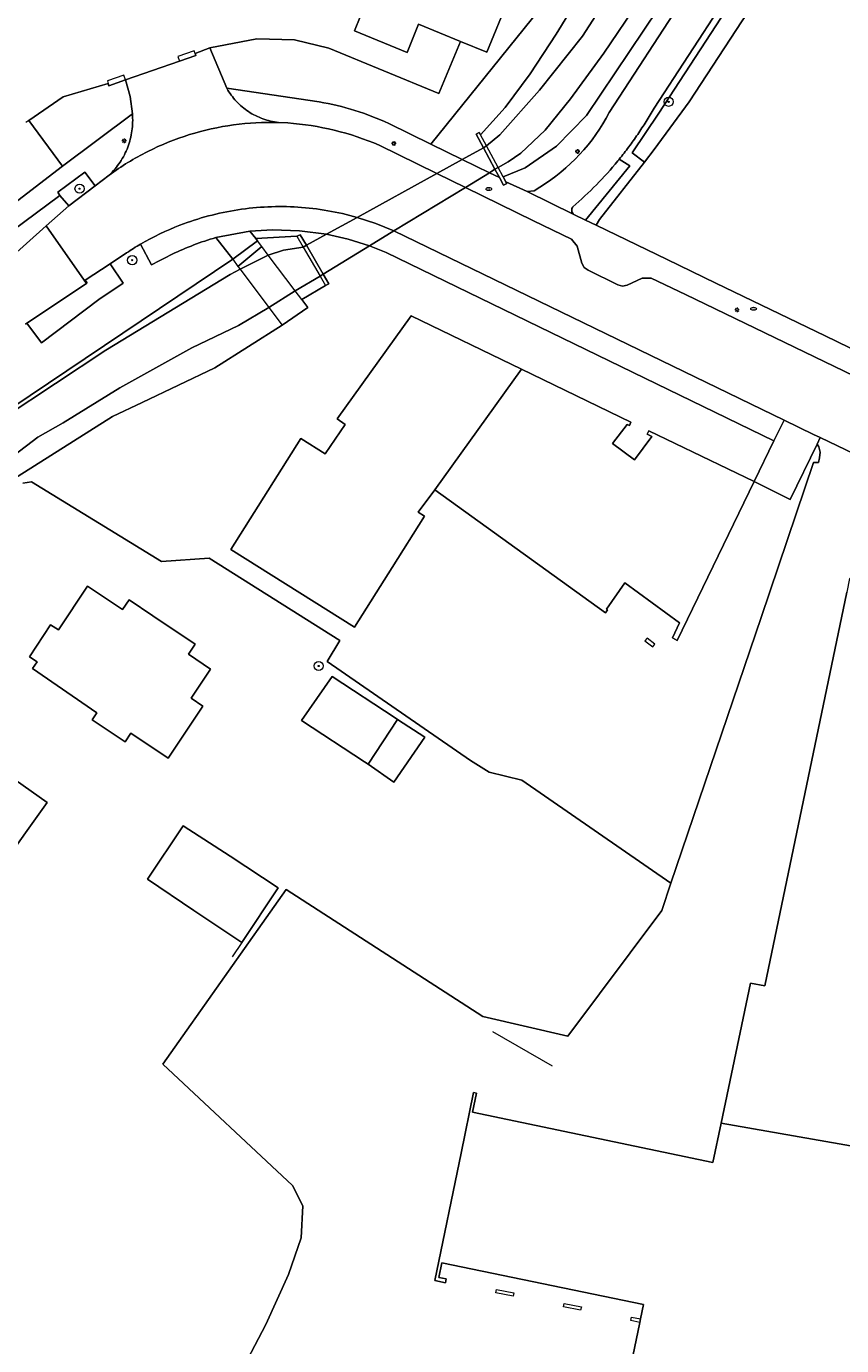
# Model space of a CAD drawing. Header units: metres. Extents: x 187916 to 189411, y 333285 to 334910.
# Tile 164 of 256: x 188669 to 188740, y 334038 to 334153. Entities that reach past the tile are written whole.
import ezdxf
from ezdxf.enums import TextEntityAlignment as Align

# ---------------------------------------------------------------- set-up
doc = ezdxf.new("R2010")
doc.units = ezdxf.units.M
for name, color, linetype, lineweight in [('B-WE-GR-BEPLANTING_CULTUUR_BODEMBEDEKKER-GV', 253, 'Continuous', 15), ('B-WE-GR-BEPLANTING_CULTUUR_HEESTERS-GV', 253, 'Continuous', 15), ('B-WE-GR-BOOM-S', 253, 'Continuous', 15), ('B-WE-GR-HAAG-G', 253, 'GR-HAAG1-SO', 15), ('B-WE-IE-MEUBILAIR-S', 253, 'Continuous', 15), ('B-WE-IE-TERREINAFSCHEIDING_KUNSTMATIG_HEKWERK-G', 253, 'IE-TERREINAFSCHEIDING_KUNSTMATIG-SO', 15), ('B-WE-IE-TERREINAFSCHEIDING_KUNSTMATIG_MUUR-G', 253, 'IE-TERREINAFSCHEIDING_KUNSTMATIG-SO', 15), ('B-WE-IE-TERREINAFSCHEIDING_KUNSTMATIG_MUUR-GV', 253, 'Continuous', 15), ('B-WE-KW-KUNSTWERK_DEK-GV', 253, 'Continuous', 15), ('B-WE-OG-BEBOUWING-GV', 253, 'Continuous', 15), ('B-WE-OG-TERREIN_BEGROEID-GV', 253, 'Continuous', 15), ('B-WE-OG-TERREIN_ERF-GV', 253, 'Continuous', 15), ('B-WE-OG-TERREIN_OEVER-GV', 253, 'Continuous', 15), ('B-WE-OG-WATER_BEEK-GV', 253, 'Continuous', 15), ('B-WE-OG-WEG-GV', 253, 'Continuous', 15), ('B-WE-VH-GESLOTENVERHARDING_ASFALT-GV', 253, 'Continuous', 15), ('B-WE-VH-ONVERHARD-GV', 253, 'Continuous', 15), ('B-WE-VH-OPENVERHARDING-GV', 253, 'Continuous', 15), ('B-WE-VH-OPENVERHARDING_BETONSTRAATSTEEN-GV', 253, 'Continuous', 15), ('B-WE-VH-OPENVERHARDING_STRAATBAKSTEEN-GV', 253, 'Continuous', 15), ('B-WE-VH-OPENVERHARDING_TEGEL-GV', 253, 'Continuous', 15)]:
    doc.layers.add(name, color=color, linetype=linetype, lineweight=lineweight)
doc.styles.add('NLCS-ISO', font='NLCS-ISO.ttf')
doc.linetypes.add('GR-HAAG1-SO', pattern='A,6,[176,NLCS.SHX,S=0.125,R=0,X=0,Y=0],-2', length=8)
doc.linetypes.add('IE-TERREINAFSCHEIDING_KUNSTMATIG-SO', pattern='A,4,[82,NLCS.SHX,S=0.75,R=90,X=0,Y=0],4,-2', length=10)

# ---------------------------------------------------------------- blocks, each defined once
blk = doc.blocks.new('SIE-MEUBILAIR_PAAL_LICHTMAST-SO')
for points in [[(-0.62, 0), (-1, 0)], [(-0.71, 0.71), (-0.44, 0.44)], [(0, 1), (0, 0.62)], [(0.44, 0.44), (0.71, 0.71)], [(1, 0), (0.62, 0)], [(-0.71, -0.71), (-0.44, -0.44)], [(0, -0.62), (0, -1)], [(0.44, -0.44), (0.71, -0.71)]]:
    blk.add_lwpolyline(points)
blk.add_circle((0, 0), 0.5)
blk = doc.blocks.new('SIE-MEUBILAIR_PUT_BRANDKRAAN-SO')
blk.add_ellipse((0, 0), major_axis=(1.25, 0), ratio=0.54)
at = {"style": 'NLCS-ISO'}
blk.add_text('bk', height=0.75, dxfattribs=at).set_placement((0.03, 0), align=Align.MIDDLE_CENTER)
blk = doc.blocks.new('SGR-BOOM_GBKN-SO')
at = {"linetype": 'ByBlock', "lineweight": 18}
h = blk.add_hatch(color=0, dxfattribs=at)
h.dxf.hatch_style = 1
edge = h.paths.add_edge_path()
edge.add_arc((0, 0), 0.25, 0, 360)
at = {"color": 0, "linetype": 'ByBlock', "lineweight": 18}
for radius in [2, 0.25]:
    blk.add_circle((0, 0), radius, dxfattribs=at)
at = {"color": 0, "linetype": 'ByBlock', "lineweight": 18, "style": 'NLCS-ISO'}
blk.add_attdef('SOORT', (2.5, 0), '', height=1.5, dxfattribs=at)
blk = doc.blocks.new('DTM')
at = {"layer": 'B-WE-GR-BEPLANTING_CULTUUR_BODEMBEDEKKER-GV', "ltscale": 0.2, "flags": 128}
blk.add_lwpolyline([(188729.081, 334174.352), (188728.652, 334173.872), (188725.713, 334170.292), (188721.035, 334163.182), (188717.415, 334155.949), (188715.166, 334152.235), (188712.895, 334148.771), (188710.709, 334145.849), (188708.58, 334143.455), (188708.467, 334143.665), (188708.197, 334143.506), (188708.823, 334142.34), (188709.097, 334142.491), (188710.259, 334143.455), (188713.7, 334147.359), (188717.44, 334152.044), (188722.976, 334160.667), (188728.849, 334170.344), (188732.767, 334175.325), (188734.47, 334177.188), (188735.528, 334178.18)], dxfattribs=at)
blk.add_lwpolyline([(188693.418, 334133.841), (188694.877, 334131.328), (188698.913, 334133.794), (188697.061, 334134.377), (188695.168, 334134.806)], close=True, dxfattribs=at)
at = {"layer": 'B-WE-GR-BEPLANTING_CULTUUR_HEESTERS-GV', "ltscale": 0.2, "flags": 128}
for points in [[(188723.917, 334176.327), (188717.09, 334158.621), (188704.236, 334142.659), (188706.975, 334141.32), (188708.823, 334142.34), (188708.197, 334143.506), (188708.467, 334143.665), (188708.58, 334143.455), (188710.709, 334145.849), (188712.895, 334148.771), (188715.166, 334152.235), (188717.415, 334155.949), (188721.035, 334163.182), (188725.713, 334170.292), (188728.652, 334173.872), (188724.545, 334176.058), (188723.933, 334176.32)], [(188717.719, 334136.03), (188718.636, 334135.585), (188718.924, 334136.099), (188722.833, 334141.089), (188721.752, 334141.891), (188724.096, 334145.335), (188733.15, 334159.251), (188735.31, 334162.489), (188738.987, 334167.016), (188744.175, 334172.456)], [(188744.175, 334172.456), (188738.987, 334167.016), (188735.31, 334162.489), (188733.15, 334159.251), (188724.096, 334145.335), (188721.752, 334141.891), (188722.833, 334141.089), (188723.691, 334142.184), (188726.715, 334146.341), (188731.331, 334153.378), (188734.457, 334157.93), (188739.827, 334165.749), (188745.267, 334170.952)], [(188732.649, 334159.581), (188723.668, 334145.786)], [(188716.691, 334136.529), (188717.719, 334136.03), (188721.561, 334140.774), (188720.643, 334141.345), (188720.611, 334141.306), (188720.579, 334141.267), (188720.547, 334141.227), (188720.515, 334141.188)], [(188720.643, 334141.345), (188721.561, 334140.774), (188717.719, 334136.03)]]:
    blk.add_lwpolyline(points, dxfattribs=at)
for points in [[(188723.668, 334145.786, -0.0103281), (188722.982, 334144.629)], [(188722.982, 334144.629, -0.0109449), (188722.249, 334143.502)], [(188722.249, 334143.502, -0.011154), (188721.469, 334142.407)], [(188721.469, 334142.407, -0.010691), (188720.643, 334141.345)], [(188720.515, 334141.188, -0.0217916), (188718.651, 334139.112)], [(188718.651, 334139.112, -0.0220542), (188716.613, 334137.205)], [(188716.524, 334137.038, 0.0959556), (188716.508, 334136.85)], [(188716.508, 334136.85, 0.1073715), (188716.567, 334136.671)], [(188716.613, 334137.205, 0.1016476), (188716.524, 334137.038)], [(188716.567, 334136.671, 0.0978054), (188716.691, 334136.529)]]:
    blk.add_lwpolyline(points, format="xyb", dxfattribs=at)
for points in [[(188672.733, 334137.294), (188675.034, 334139.033), (188674.132, 334140.222), (188671.775, 334138.473), (188671.976, 334138.191)], [(188709.341, 334140.164), (188710.222, 334139.733), (188709.83, 334140.463)]]:
    blk.add_lwpolyline(points, close=True, dxfattribs=at)
at = {"layer": 'B-WE-GR-HAAG-G', "ltscale": 0.2, "flags": 128}
for points in [[(188731.331, 334153.378), (188726.715, 334146.341), (188723.691, 334142.184), (188722.833, 334141.089)], [(188722.833, 334141.089), (188718.924, 334136.099), (188718.636, 334135.585)], [(188725.142, 334078.298), (188712.167, 334087.268), (188709.328, 334087.984), (188707.689, 334088.975), (188695.216, 334097.598), (188696.322, 334099.427), (188684.97, 334106.616), (188680.803, 334106.313), (188669.506, 334113.259), (188668.75, 334113.138)], [(188680.939, 334062.565), (188691.663, 334077.745), (188708.777, 334066.7), (188716.18, 334065), (188724.337, 334075.934)]]:
    blk.add_lwpolyline(points, dxfattribs=at)
at = {"layer": 'B-WE-IE-TERREINAFSCHEIDING_KUNSTMATIG_HEKWERK-G', "ltscale": 0.2, "flags": 128}
for points in [[(188706.814, 334151.599), (188704.933, 334147.052), (188695.362, 334151.019), (188692.38, 334151.718), (188689.111, 334151.828), (188685.005, 334151.022)], [(188685.005, 334151.022), (188683.735, 334150.553)], [(188669.259, 334144.697), (188672.263, 334146.777), (188676.179, 334147.918)], [(188669.259, 334144.697), (188669.013, 334144.527)], [(188725.142, 334078.298), (188732.996, 334101.44), (188737.538, 334114.942)], [(188724.337, 334075.934), (188725.142, 334078.298)], [(188714.824, 334062.38), (188709.628, 334065.352)]]:
    blk.add_lwpolyline(points, dxfattribs=at)
at = {"layer": 'B-WE-IE-TERREINAFSCHEIDING_KUNSTMATIG_MUUR-G', "ltscale": 0.2, "flags": 128}
for points in [[(188683.735, 334150.553), (188683.657, 334150.78), (188682.239, 334150.293), (188682.382, 334149.877)], [(188683.735, 334150.553), (188683.8, 334150.364), (188682.382, 334149.877)], [(188677.671, 334148.247), (188677.53, 334148.661), (188676.098, 334148.155), (188676.179, 334147.918)], [(188677.671, 334148.247), (188676.239, 334147.741), (188676.179, 334147.918)], [(188723.555, 334098.884), (188723.737, 334099.126), (188723.061, 334099.636), (188722.879, 334099.394)], [(188722.879, 334099.394), (188723.555, 334098.884)], [(188687.79, 334073.149), (188686.948, 334071.903)], [(188722.437, 334040.06), (188721.644, 334040.224), (188721.719, 334040.532), (188722.502, 334040.37)]]:
    blk.add_lwpolyline(points, dxfattribs=at)
for points in [[(188711.459, 334042.645), (188711.4, 334042.346), (188709.903, 334042.635), (188709.962, 334042.934)], [(188717.283, 334041.121), (188715.778, 334041.421), (188715.844, 334041.725), (188717.349, 334041.425)]]:
    blk.add_lwpolyline(points, close=True, dxfattribs=at)
at = {"layer": 'B-WE-IE-TERREINAFSCHEIDING_KUNSTMATIG_MUUR-GV', "ltscale": 0.2, "flags": 128}
for points in [[(188709.097, 334142.491), (188708.58, 334143.455), (188708.467, 334143.665), (188708.197, 334143.506), (188708.823, 334142.34), (188709.83, 334140.463), (188710.222, 334139.733), (188710.581, 334139.065), (188710.851, 334139.224), (188710.774, 334139.368), (188710.535, 334139.813), (188710.098, 334140.627)], [(188692.59, 334134.63), (188693.138, 334133.686), (188694.604, 334131.161), (188695.076, 334130.347), (188695.368, 334130.482), (188694.877, 334131.328), (188693.418, 334133.841), (188692.882, 334134.765)]]:
    blk.add_lwpolyline(points, close=True, dxfattribs=at)
at = {"layer": 'B-WE-KW-KUNSTWERK_DEK-GV', "ltscale": 0.2, "flags": 128}
for points in [[(188694.877, 334131.328), (188698.913, 334133.794), (188701.039, 334135.092), (188707.251, 334138.887), (188709.341, 334140.164), (188709.83, 334140.463), (188710.222, 334139.733), (188710.581, 334139.065), (188710.851, 334139.224), (188710.774, 334139.368), (188710.535, 334139.813), (188710.098, 334140.627), (188709.097, 334142.491), (188708.58, 334143.455), (188708.467, 334143.665), (188708.197, 334143.506), (188708.823, 334142.34), (188706.975, 334141.32), (188704.771, 334140.104), (188697.824, 334136.271), (188695.168, 334134.806), (188693.418, 334133.841), (188692.882, 334134.765), (188692.59, 334134.63), (188693.138, 334133.686), (188694.604, 334131.161), (188695.076, 334130.347), (188695.368, 334130.482)], [(188687.465, 334132.008), (188687.654, 334131.756), (188690.159, 334128.419), (188691.308, 334126.888), (188693.534, 334128.414), (188693.008, 334129.115), (188692.428, 334129.887), (188690.093, 334132.996), (188689.541, 334133.731), (188689.168, 334134.227), (188687.023, 334132.623)]]:
    blk.add_lwpolyline(points, close=True, dxfattribs=at)
at = {"layer": 'B-WE-OG-BEBOUWING-GV', "ltscale": 0.2, "flags": 128}
for points in [[(188676.868, 334193.271), (188676.124, 334191.749), (188675.358, 334192.065), (188673.533, 334187.633), (188674.7, 334187.161), (188672.443, 334181.654), (188682.576, 334177.491), (188683.274, 334179.157), (188699.22, 334172.575), (188693.952, 334159.728), (188699.004, 334157.656), (188698.002, 334155.213), (188698.603, 334154.966), (188697.598, 334152.515), (188702.178, 334150.636), (188703.183, 334153.088), (188706.814, 334151.599), (188709.107, 334150.659), (188711.004, 334155.285), (188718.398, 334173.254), (188720.306, 334177.876)], [(188742.601, 334055.128), (188729.504, 334057.422), (188728.787, 334053.996), (188707.88, 334058.372), (188708.228, 334060.036), (188707.972, 334060.089), (188706.881, 334054.81), (188704.589, 334043.718), (188705.527, 334043.524), (188705.582, 334043.86), (188704.943, 334043.985), (188705.218, 334045.25), (188722.763, 334041.627), (188722.502, 334040.37), (188722.437, 334040.06), (188720.961, 334032.959)]]:
    blk.add_lwpolyline(points, dxfattribs=at)
for points in [[(188712.129, 334123.056), (188702.528, 334127.703), (188696.083, 334118.738), (188696.781, 334118.236), (188695.046, 334115.692), (188692.923, 334117.026), (188686.851, 334107.364), (188697.612, 334100.601), (188700.87, 334105.785), (188703.689, 334110.27), (188703.138, 334110.616), (188704.589, 334112.567)], [(188732.379, 334113.272), (188723.203, 334117.696), (188723.07, 334117.405), (188723.487, 334117.204), (188721.978, 334115.156), (188720.054, 334116.574), (188721.325, 334118.249), (188721.523, 334118.154), (188721.662, 334118.442), (188712.129, 334123.056), (188704.589, 334112.567), (188719.442, 334101.856), (188719.611, 334102.108), (188719.523, 334102.174), (188721.134, 334104.467), (188725.898, 334100.986), (188725.289, 334099.662), (188725.682, 334099.436)], [(188729.504, 334057.422), (188742.601, 334055.128), (188744.919, 334066.344), (188745.966, 334066.128), (188746.279, 334066.063), (188747.415, 334071.559), (188749.977, 334083.952), (188750.079, 334084.448), (188753.681, 334101.875), (188754.978, 334101.606), (188754.816, 334100.935), (188755.123, 334100.861), (188755.307, 334101.84), (188740.691, 334104.845), (188740.439, 334103.632), (188733.316, 334069.379), (188732.055, 334069.605)], [(188681.377, 334089.192), (188684.417, 334093.727), (188683.382, 334094.419), (188685.081, 334096.949), (188683.15, 334098.237), (188683.748, 334099.123), (188680.063, 334101.583), (188677.984, 334102.971), (188677.428, 334102.14), (188674.385, 334104.172), (188671.841, 334100.363), (188671.164, 334100.808), (188669.319, 334098.004), (188669.984, 334097.567), (188669.595, 334097.005), (188675.169, 334093.146), (188674.763, 334092.536), (188677.638, 334090.62), (188678.132, 334091.359)], [(188698.475, 334088.877), (188698.791, 334088.657), (188701.357, 334092.569), (188701.143, 334092.709), (188695.654, 334096.31), (188692.986, 334092.478)], [(188667.832, 334088.422), (188662.795, 334092.119), (188662.276, 334091.412), (188659.427, 334093.366), (188654.784, 334086.848), (188666.162, 334078.742), (188668.989, 334082.705), (188670.869, 334085.34), (188667.393, 334087.803)], [(188698.791, 334088.657), (188701.019, 334087.106), (188703.735, 334091.009), (188701.357, 334092.569)], [(188687.79, 334073.149), (188690.953, 334077.891), (188686.793, 334080.666), (188682.687, 334083.306), (188679.578, 334078.654), (188683.63, 334075.924)]]:
    blk.add_lwpolyline(points, close=True, dxfattribs=at)
at = {"layer": 'B-WE-OG-TERREIN_BEGROEID-GV', "ltscale": 0.2, "flags": 128}
for points in [[(188722.391, 334155.158), (188719.311, 334150.564), (188716.409, 334146.594), (188714.195, 334143.878), (188712.067, 334141.857), (188710.975, 334141.115), (188710.098, 334140.627), (188709.83, 334140.463), (188710.222, 334139.733), (188710.581, 334139.065), (188710.851, 334139.224), (188710.774, 334139.368), (188710.535, 334139.813), (188712.457, 334140.584), (188715.187, 334142.471), (188717.802, 334145.149), (188724.033, 334154.444)], [(188687.023, 334132.623), (188685.54, 334134.523)], [(188677.779, 334133.189), (188676.351, 334132.242), (188677.472, 334130.554), (188675.349, 334129.126), (188670.363, 334125.355), (188669.095, 334127.067), (188668.979, 334126.989)], [(188679.946, 334132.133), (188678.988, 334133.94)], [(188645.461, 334108.397), (188645.922, 334107.756), (188646.847, 334106.469), (188646.955, 334106.548), (188648.676, 334107.182), (188653.14, 334110.061), (188660.29, 334114.673), (188662.962, 334116.458), (188687.023, 334132.623)]]:
    blk.add_lwpolyline(points, dxfattribs=at)
for points in [[(188685.54, 334134.523, 0.0199279), (188683.616, 334133.871)], [(188678.988, 334133.94, 0.015418), (188677.779, 334133.189)], [(188681.747, 334133.073, 0.0200368), (188679.946, 334132.133)], [(188683.616, 334133.871, 0.01919), (188681.747, 334133.073)]]:
    blk.add_lwpolyline(points, format="xyb", dxfattribs=at)
at = {"layer": 'B-WE-OG-TERREIN_ERF-GV', "ltscale": 0.2, "flags": 128}
for points in [[(188573.33, 334064.333), (188606.133, 334089.579), (188641.871, 334117.277), (188643.058, 334118.197), (188655.969, 334128.291), (188672.203, 334140.725), (188669.259, 334144.697), (188672.263, 334146.777), (188676.179, 334147.918), (188676.239, 334147.741), (188677.671, 334148.247), (188682.382, 334149.877), (188683.8, 334150.364), (188683.735, 334150.553), (188685.005, 334151.022), (188689.111, 334151.828), (188692.38, 334151.718), (188695.362, 334151.019), (188704.933, 334147.052), (188706.814, 334151.599), (188703.183, 334153.088), (188702.178, 334150.636), (188697.598, 334152.515), (188698.603, 334154.966)], [(188720.306, 334177.876), (188718.398, 334173.254), (188711.004, 334155.285), (188709.107, 334150.659), (188706.814, 334151.599), (188704.933, 334147.052), (188695.362, 334151.019), (188692.38, 334151.718), (188689.111, 334151.828), (188685.005, 334151.022), (188686.492, 334147.51), (188694.541, 334146.321)], [(188700.581, 334144.445), (188704.236, 334142.659), (188717.09, 334158.621), (188723.917, 334176.327)], [(188745.267, 334170.952), (188739.827, 334165.749), (188734.457, 334157.93), (188731.331, 334153.378), (188726.715, 334146.341), (188723.691, 334142.184), (188722.833, 334141.089), (188718.924, 334136.099), (188718.636, 334135.585), (188724.809, 334132.602), (188729.039, 334130.558), (188738.551, 334125.961), (188762.789, 334114.167)], [(188668.75, 334113.138), (188669.506, 334113.259), (188680.803, 334106.313), (188684.97, 334106.616), (188696.322, 334099.427), (188695.216, 334097.598), (188707.689, 334088.975), (188709.328, 334087.984), (188712.167, 334087.268), (188725.142, 334078.298), (188732.996, 334101.44), (188737.538, 334114.942), (188737.987, 334114.928), (188738.068, 334115.345), (188738.123, 334115.821), (188738.003, 334116.285), (188737.853, 334116.531), (188735.526, 334111.723), (188732.379, 334113.272), (188734.082, 334116.831), (188700.369, 334133.212), (188698.913, 334133.794), (188694.877, 334131.328), (188695.368, 334130.482), (188695.076, 334130.347), (188693.008, 334129.115), (188693.534, 334128.414), (188691.308, 334126.888), (188685.459, 334123.173), (188679.117, 334120.164), (188676.55, 334118.946), (188667.782, 334113.406)], [(188744.778, 334113.931), (188738.13, 334117.103), (188737.853, 334116.531), (188738.003, 334116.285), (188738.123, 334115.821), (188738.068, 334115.345), (188737.987, 334114.928), (188737.538, 334114.942), (188732.996, 334101.44), (188725.142, 334078.298)], [(188687.345, 334035.02), (188689.89, 334039.9), (188691.872, 334044.23), (188692.975, 334047.426), (188693.116, 334050.215), (188692.213, 334051.992), (188680.939, 334062.565), (188691.663, 334077.745), (188708.777, 334066.7), (188716.18, 334065), (188724.337, 334075.934), (188725.142, 334078.298), (188712.167, 334087.268), (188709.328, 334087.984), (188707.689, 334088.975), (188695.216, 334097.598), (188696.322, 334099.427), (188684.97, 334106.616), (188680.803, 334106.313), (188669.506, 334113.259), (188668.75, 334113.138)], [(188720.961, 334032.959), (188722.437, 334040.06), (188722.502, 334040.37), (188722.763, 334041.627), (188705.218, 334045.25), (188704.943, 334043.985), (188705.582, 334043.86), (188705.527, 334043.524), (188704.589, 334043.718), (188706.881, 334054.81), (188707.972, 334060.089), (188708.228, 334060.036), (188707.88, 334058.372), (188728.787, 334053.996), (188729.504, 334057.422), (188732.055, 334069.605), (188733.316, 334069.379), (188740.439, 334103.632)], [(188725.142, 334078.298), (188724.337, 334075.934), (188716.18, 334065), (188708.777, 334066.7), (188691.663, 334077.745), (188680.939, 334062.565), (188692.213, 334051.992), (188693.116, 334050.215), (188692.975, 334047.426), (188691.872, 334044.23), (188689.89, 334039.9), (188687.345, 334035.02)]]:
    blk.add_lwpolyline(points, dxfattribs=at)
for points in [[(188694.541, 334146.321, -0.0343538), (188697.626, 334145.591)], [(188697.626, 334145.591, -0.0344542), (188700.581, 334144.445)]]:
    blk.add_lwpolyline(points, format="xyb", dxfattribs=at)
for points in [[(188704.589, 334112.567), (188703.138, 334110.616), (188703.689, 334110.27), (188700.87, 334105.785), (188697.612, 334100.601), (188686.851, 334107.364), (188692.923, 334117.026), (188695.046, 334115.692), (188696.781, 334118.236), (188696.083, 334118.738), (188702.528, 334127.703), (188712.129, 334123.056), (188721.662, 334118.442), (188721.523, 334118.154), (188721.325, 334118.249), (188720.054, 334116.574), (188721.978, 334115.156), (188723.487, 334117.204), (188723.07, 334117.405), (188723.203, 334117.696), (188732.379, 334113.272), (188725.682, 334099.436), (188725.289, 334099.662), (188725.898, 334100.986), (188721.134, 334104.467), (188719.523, 334102.174), (188719.611, 334102.108), (188719.442, 334101.856)], [(188681.377, 334089.192), (188678.132, 334091.359), (188677.638, 334090.62), (188674.763, 334092.536), (188675.169, 334093.146), (188669.595, 334097.005), (188669.984, 334097.567), (188669.319, 334098.004), (188671.164, 334100.808), (188671.841, 334100.363), (188674.385, 334104.172), (188677.428, 334102.14), (188677.984, 334102.971), (188680.063, 334101.583), (188683.748, 334099.123), (188683.15, 334098.237), (188685.081, 334096.949), (188683.382, 334094.419), (188684.417, 334093.727)], [(188701.357, 334092.569), (188703.735, 334091.009), (188701.019, 334087.106), (188698.791, 334088.657), (188698.475, 334088.877), (188692.986, 334092.478), (188695.654, 334096.31), (188701.143, 334092.709)], [(188666.162, 334078.742), (188654.784, 334086.848), (188659.427, 334093.366), (188662.276, 334091.412), (188662.795, 334092.119), (188667.832, 334088.422), (188667.393, 334087.803), (188670.869, 334085.34), (188668.989, 334082.705)], [(188679.578, 334078.654), (188682.687, 334083.306), (188686.793, 334080.666), (188690.953, 334077.891), (188687.79, 334073.149), (188683.63, 334075.924)]]:
    blk.add_lwpolyline(points, close=True, dxfattribs=at)
at = {"layer": 'B-WE-OG-TERREIN_OEVER-GV', "ltscale": 0.2, "flags": 128}
for points in [[(188667.207, 334118.902), (188675.97, 334124.727), (188686.783, 334131.313), (188687.654, 334131.756), (188690.093, 334132.996), (188691.416, 334133.408), (188693.138, 334133.686), (188693.418, 334133.841), (188692.882, 334134.765), (188692.59, 334134.63), (188689.007, 334134.424), (188689.168, 334134.227), (188687.023, 334132.623), (188662.962, 334116.458)], [(188667.782, 334113.406), (188676.55, 334118.946), (188679.117, 334120.164), (188685.459, 334123.173), (188691.308, 334126.888), (188693.534, 334128.414), (188693.008, 334129.115), (188695.076, 334130.347), (188695.368, 334130.482), (188694.877, 334131.328), (188694.604, 334131.161), (188692.428, 334129.887), (188690.159, 334128.419), (188687.515, 334126.868), (188683.449, 334124.91), (188677.186, 334121.43), (188672.254, 334118.38), (188670.062, 334117.136), (188666.345, 334114.316)]]:
    blk.add_lwpolyline(points, dxfattribs=at)
at = {"layer": 'B-WE-OG-WATER_BEEK-GV', "ltscale": 0.2, "flags": 128}
for points in [[(188722.976, 334160.667), (188717.44, 334152.044), (188713.7, 334147.359), (188710.259, 334143.455), (188709.097, 334142.491), (188708.823, 334142.34), (188706.975, 334141.32), (188704.771, 334140.104), (188697.824, 334136.271), (188695.168, 334134.806), (188693.418, 334133.841), (188693.138, 334133.686), (188691.416, 334133.408), (188690.093, 334132.996), (188687.654, 334131.756), (188686.783, 334131.313), (188675.97, 334124.727), (188667.207, 334118.902)], [(188666.345, 334114.316), (188670.062, 334117.136), (188672.254, 334118.38), (188677.186, 334121.43), (188683.449, 334124.91), (188687.515, 334126.868), (188690.159, 334128.419), (188692.428, 334129.887), (188694.604, 334131.161), (188694.877, 334131.328), (188698.913, 334133.794), (188701.039, 334135.092), (188707.251, 334138.887), (188709.341, 334140.164), (188709.83, 334140.463), (188710.098, 334140.627), (188710.975, 334141.115), (188712.067, 334141.857), (188714.195, 334143.878), (188716.409, 334146.594), (188719.311, 334150.564), (188722.391, 334155.158)]]:
    blk.add_lwpolyline(points, dxfattribs=at)
at = {"layer": 'B-WE-OG-WEG-GV', "ltscale": 0.2, "flags": 128}
for points in [[(188738.873, 334174.925), (188737.347, 334173.682), (188734.797, 334170.895), (188731.516, 334166.733), (188724.323, 334154.935), (188724.033, 334154.444), (188717.802, 334145.149), (188715.187, 334142.471), (188712.457, 334140.584), (188710.535, 334139.813), (188710.774, 334139.368), (188712.633, 334138.519), (188713.227, 334138.599), (188713.738, 334138.911)], [(188719.764, 334145.406), (188732.697, 334165.276)]]:
    blk.add_lwpolyline(points, dxfattribs=at)
blk.add_lwpolyline([(188713.738, 334138.911, 0.1369722), (188719.764, 334145.406)], format="xyb", dxfattribs=at)
blk.add_lwpolyline([(188692.59, 334134.63), (188692.882, 334134.765), (188693.418, 334133.841), (188695.168, 334134.806), (188692.821, 334135.114), (188690.455, 334135.185), (188688.484, 334135.06), (188689.007, 334134.424)], close=True, dxfattribs=at)
at = {"layer": 'B-WE-VH-GESLOTENVERHARDING_ASFALT-GV', "ltscale": 0.2, "flags": 128}
for points in [[(188690.993, 334144.539, 0.0413625), (188687.076, 334144.329)], [(188699.75, 334142.567, 0.0810265), (188691.792, 334144.502)], [(188683.246, 334143.478, 0.041046), (188679.609, 334142.009)], [(188687.076, 334144.329, 0.0415515), (188683.246, 334143.478)], [(188679.609, 334142.009, 0.0411812), (188676.263, 334139.961)], [(188682.417, 334135.588, -0.0541184), (188687.462, 334136.935)], [(188687.462, 334136.935, -0.0542497), (188692.679, 334137.166)], [(188692.679, 334137.166, -0.0542427), (188697.824, 334136.271)], [(188678.988, 334133.94, -0.0396021), (188682.417, 334135.588)], [(188677.779, 334133.189, -0.015418), (188678.988, 334133.94)]]:
    blk.add_lwpolyline(points, format="xyb", dxfattribs=at)
for points in [[(188691.792, 334144.502), (188690.993, 334144.539)], [(188697.824, 334136.271), (188704.771, 334140.104), (188699.75, 334142.567)], [(188676.263, 334139.961), (188675.034, 334139.033), (188672.733, 334137.294)], [(188672.733, 334137.294), (188670.767, 334135.541), (188674.29, 334130.53), (188674.345, 334130.566), (188674.18, 334130.802), (188676.351, 334132.242), (188677.779, 334133.189)], [(188668.979, 334126.989), (188669.095, 334127.067), (188674.29, 334130.53), (188670.767, 334135.541), (188665.891, 334131.191)]]:
    blk.add_lwpolyline(points, dxfattribs=at)
for points in [[(188697.824, 334136.271), (188699.452, 334135.739), (188701.039, 334135.092), (188707.251, 334138.887), (188704.771, 334140.104)], [(188744.778, 334113.931), (188762.898, 334105.111), (188765.237, 334110.771), (188726.394, 334129.557), (188723.42, 334130.975), (188722.646, 334130.994), (188721.322, 334130.377), (188720.924, 334130.292), (188720.53, 334130.397), (188717.932, 334131.667), (188717.594, 334131.914), (188717.398, 334132.284), (188716.985, 334133.755), (188716.487, 334134.367), (188713.172, 334135.982), (188707.251, 334138.887), (188701.039, 334135.092), (188734.989, 334118.622), (188737.549, 334117.38), (188738.13, 334117.103)]]:
    blk.add_lwpolyline(points, close=True, dxfattribs=at)
at = {"layer": 'B-WE-VH-ONVERHARD-GV', "ltscale": 0.2, "flags": 128}
for points in [[(188672.203, 334140.725), (188678.279, 334145.278), (188678.093, 334146.787), (188677.671, 334148.247), (188676.239, 334147.741), (188676.179, 334147.918), (188672.263, 334146.777), (188669.259, 334144.697)], [(188709.83, 334140.463), (188708.823, 334142.34), (188706.975, 334141.32), (188709.341, 334140.164)]]:
    blk.add_lwpolyline(points, close=True, dxfattribs=at)
at = {"layer": 'B-WE-VH-OPENVERHARDING-GV', "ltscale": 0.2, "flags": 128}
blk.add_lwpolyline([(188690.159, 334128.419), (188691.308, 334126.888), (188693.534, 334128.414), (188693.008, 334129.115), (188692.428, 334129.887), (188690.093, 334132.996), (188689.541, 334133.731), (188687.465, 334132.008), (188687.654, 334131.756)], close=True, dxfattribs=at)
at = {"layer": 'B-WE-VH-OPENVERHARDING_BETONSTRAATSTEEN-GV', "ltscale": 0.2, "flags": 128}
for points in [[(188732.697, 334165.276), (188719.764, 334145.406)], [(188723.668, 334145.786), (188732.649, 334159.581)], [(188720.515, 334141.188), (188720.547, 334141.227), (188720.579, 334141.267), (188720.611, 334141.306), (188720.643, 334141.345)], [(188713.738, 334138.911), (188713.227, 334138.599), (188712.633, 334138.519), (188716.691, 334136.529)]]:
    blk.add_lwpolyline(points, dxfattribs=at)
for points in [[(188722.982, 334144.629, 0.0103281), (188723.668, 334145.786)], [(188719.764, 334145.406, -0.1369722), (188713.738, 334138.911)], [(188722.249, 334143.502, 0.0109449), (188722.982, 334144.629)], [(188721.469, 334142.407, 0.011154), (188722.249, 334143.502)], [(188720.643, 334141.345, 0.010691), (188721.469, 334142.407)], [(188718.651, 334139.112, 0.0217916), (188720.515, 334141.188)], [(188716.613, 334137.205, 0.0220542), (188718.651, 334139.112)], [(188716.508, 334136.85, -0.0959556), (188716.524, 334137.038)], [(188716.567, 334136.671, -0.1073715), (188716.508, 334136.85)], [(188716.524, 334137.038, -0.1016476), (188716.613, 334137.205)], [(188716.691, 334136.529, -0.0978054), (188716.567, 334136.671)]]:
    blk.add_lwpolyline(points, format="xyb", dxfattribs=at)
for points in [[(188672.733, 334137.294), (188671.976, 334138.191), (188664.725, 334132.823), (188665.891, 334131.191), (188670.767, 334135.541)], [(188676.351, 334132.242), (188674.18, 334130.802), (188674.345, 334130.566), (188674.29, 334130.53), (188669.095, 334127.067), (188670.363, 334125.355), (188675.349, 334129.126), (188677.472, 334130.554)]]:
    blk.add_lwpolyline(points, close=True, dxfattribs=at)
at = {"layer": 'B-WE-VH-OPENVERHARDING_STRAATBAKSTEEN-GV', "ltscale": 0.2, "flags": 128}
for points in [[(188687.023, 334132.623), (188689.168, 334134.227), (188689.007, 334134.424), (188688.484, 334135.06), (188685.54, 334134.523)], [(188687.465, 334132.008), (188689.541, 334133.731), (188689.168, 334134.227), (188687.023, 334132.623)], [(188738.13, 334117.103), (188737.549, 334117.38), (188734.989, 334118.622), (188734.082, 334116.831), (188732.379, 334113.272), (188735.526, 334111.723), (188737.853, 334116.531)]]:
    blk.add_lwpolyline(points, close=True, dxfattribs=at)
at = {"layer": 'B-WE-VH-OPENVERHARDING_TEGEL-GV', "ltscale": 0.2, "flags": 128}
for points in [[(188686.492, 334147.51), (188685.005, 334151.022), (188683.735, 334150.553), (188683.8, 334150.364), (188682.382, 334149.877), (188677.671, 334148.247), (188678.093, 334146.787), (188678.279, 334145.278)], [(188694.541, 334146.321), (188686.492, 334147.51)], [(188678.279, 334145.278), (188672.203, 334140.725), (188655.969, 334128.291), (188643.058, 334118.197), (188641.871, 334117.277), (188606.133, 334089.579), (188573.33, 334064.333)], [(188690.993, 334144.539), (188691.792, 334144.502)], [(188704.236, 334142.659), (188700.581, 334144.445)], [(188699.75, 334142.567), (188704.771, 334140.104), (188706.975, 334141.32), (188704.236, 334142.659)], [(188664.725, 334132.823), (188671.976, 334138.191), (188671.775, 334138.473), (188674.132, 334140.222), (188675.034, 334139.033), (188676.263, 334139.961)], [(188762.789, 334114.167), (188738.551, 334125.961), (188729.039, 334130.558), (188724.809, 334132.602), (188718.636, 334135.585), (188717.719, 334136.03), (188716.691, 334136.529), (188712.633, 334138.519), (188710.774, 334139.368), (188710.851, 334139.224), (188710.581, 334139.065), (188710.222, 334139.733), (188709.341, 334140.164), (188707.251, 334138.887), (188713.172, 334135.982), (188716.487, 334134.367), (188716.985, 334133.755), (188717.398, 334132.284), (188717.594, 334131.914), (188717.932, 334131.667), (188720.53, 334130.397), (188720.924, 334130.292), (188721.322, 334130.377), (188722.646, 334130.994), (188723.42, 334130.975), (188726.394, 334129.557), (188765.237, 334110.771)], [(188685.54, 334134.523), (188688.484, 334135.06), (188690.455, 334135.185), (188692.821, 334135.114), (188695.168, 334134.806), (188697.824, 334136.271)], [(188678.988, 334133.94), (188679.946, 334132.133)]]:
    blk.add_lwpolyline(points, dxfattribs=at)
for points in [[(188686.492, 334147.51, 0.0593055), (188687.32, 334146.386)], [(188687.32, 334146.386, -0.0593055), (188686.492, 334147.51)], [(188687.32, 334146.386, 0.0589523), (188688.387, 334145.485)], [(188688.387, 334145.485, -0.0589523), (188687.32, 334146.386)], [(188697.626, 334145.591, 0.0343538), (188694.541, 334146.321)], [(188678.279, 334145.278, -0.0551939), (188678.24, 334143.811)], [(188678.24, 334143.811, 0.0551939), (188678.279, 334145.278)], [(188687.076, 334144.329, -0.0413625), (188690.993, 334144.539)], [(188688.387, 334145.485, 0.0586355), (188689.634, 334144.858)], [(188689.634, 334144.858, -0.0586355), (188688.387, 334145.485)], [(188689.634, 334144.858, 0.0582057), (188690.993, 334144.539)], [(188690.993, 334144.539, -0.0582057), (188689.634, 334144.858)], [(188691.792, 334144.502, -0.0810265), (188699.75, 334142.567)], [(188700.581, 334144.445, 0.0344542), (188697.626, 334145.591)], [(188678.24, 334143.811, -0.0563842), (188677.876, 334142.39)], [(188677.876, 334142.39, 0.0563842), (188678.24, 334143.811)], [(188679.609, 334142.009, -0.041046), (188683.246, 334143.478)], [(188683.246, 334143.478, -0.0415515), (188687.076, 334144.329)], [(188677.876, 334142.39, -0.056396), (188677.206, 334141.085)], [(188677.206, 334141.085, 0.056396), (188677.876, 334142.39)], [(188676.263, 334139.961, -0.0411812), (188679.609, 334142.009)], [(188677.206, 334141.085, -0.0556753), (188676.263, 334139.961)], [(188676.263, 334139.961, 0.0556753), (188677.206, 334141.085)], [(188687.462, 334136.935, 0.0541184), (188682.417, 334135.588)], [(188692.679, 334137.166, 0.0542497), (188687.462, 334136.935)], [(188697.824, 334136.271, 0.0542427), (188692.679, 334137.166)], [(188682.417, 334135.588, 0.0396021), (188678.988, 334133.94)], [(188683.616, 334133.871, -0.0199279), (188685.54, 334134.523)], [(188679.946, 334132.133, -0.0200368), (188681.747, 334133.073)], [(188681.747, 334133.073, -0.01919), (188683.616, 334133.871)]]:
    blk.add_lwpolyline(points, format="xyb", dxfattribs=at)
for points in [[(188709.341, 334140.164), (188706.975, 334141.32), (188704.771, 334140.104), (188707.251, 334138.887)], [(188701.039, 334135.092), (188699.452, 334135.739), (188697.824, 334136.271), (188695.168, 334134.806), (188697.061, 334134.377), (188698.913, 334133.794)], [(188698.913, 334133.794), (188700.369, 334133.212), (188734.082, 334116.831), (188734.989, 334118.622), (188701.039, 334135.092)]]:
    blk.add_lwpolyline(points, close=True, dxfattribs=at)
at = {"layer": 'B-WE-GR-BOOM-S', "xscale": 0.2, "yscale": 0.2, "zscale": 0.2}
for p in [(188724.94, 334146.34), (188673.682, 334138.771), (188678.263, 334132.547), (188694.49, 334097.222)]:
    blk.add_blockref('SGR-BOOM_GBKN-SO', p, dxfattribs=at)
at = {"layer": 'B-WE-IE-MEUBILAIR-S', "xscale": 0.2, "yscale": 0.2, "zscale": 0.2}
for name, p in [('SIE-MEUBILAIR_PAAL_LICHTMAST-SO', (188677.563, 334142.934)), ('SIE-MEUBILAIR_PAAL_LICHTMAST-SO', (188701.022, 334142.709)), ('SIE-MEUBILAIR_PAAL_LICHTMAST-SO', (188717, 334142)), ('SIE-MEUBILAIR_PUT_BRANDKRAAN-SO', (188709.289, 334138.743)), ('SIE-MEUBILAIR_PAAL_LICHTMAST-SO', (188730.89, 334128.228)), ('SIE-MEUBILAIR_PUT_BRANDKRAAN-SO', (188732.335, 334128.317))]:
    blk.add_blockref(name, p, dxfattribs=at)

msp = doc.modelspace()

# ---------------------------------------------------------------- block references
msp.add_blockref('DTM', (0, 0))

doc.saveas('drawing.dxf')
